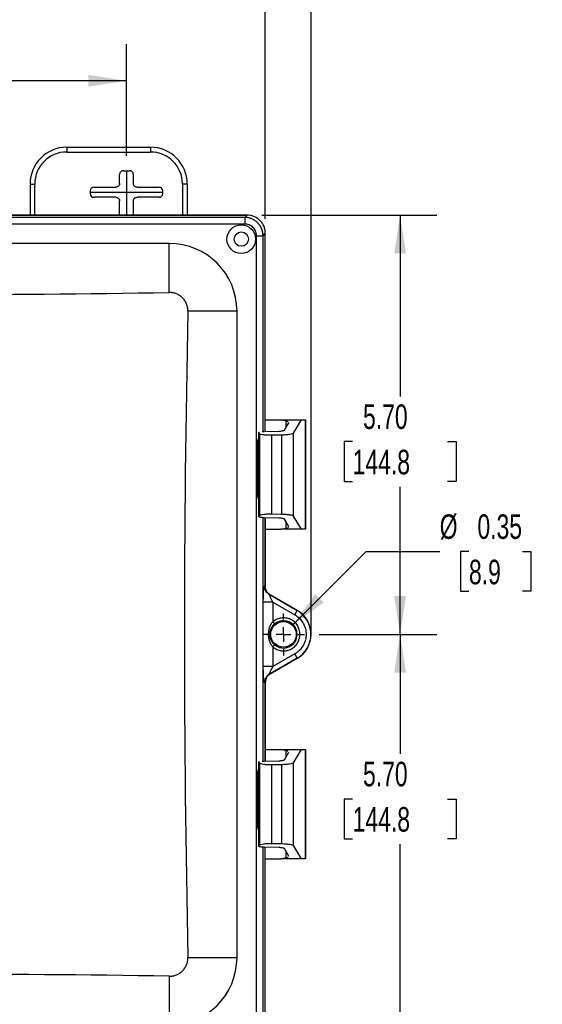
# Model space of a CAD drawing. Header units: inches. Extents: x 1 to 43, y 1 to 33.
# Tile 14 of 20: x 17 to 24.1, y 8.3 to 21.6. Entities that reach past the tile are written whole.
import ezdxf

# ---------------------------------------------------------------- set-up
doc = ezdxf.new("R2010")
doc.units = ezdxf.units.IN
doc.header["$LTSCALE"] = 4
doc.header["$MEASUREMENT"] = 0
doc.linetypes.add('CENTERX2', pattern=[0.8, 0.5, -0.1, 0.1, -0.1])
doc.layers.add('CENTER', color=40, linetype='CENTERX2')
doc.layers.add('DIMENSIONS', color=140, linetype='Continuous', lineweight=25)
doc.styles.add('SLDTEXTSTYLE0', font='TXT', dxfattribs={"width": 0.7})
doc.dimstyles.new('SLDDIMSTYLE0', dxfattribs={"dimtxt": 0.339844, "dimasz": 0.52, "dimexe": 0, "dimexo": 0.0625, "dimgap": 0.084961, "dimtad": 0, "dimtih": 1, "dimtoh": 1, "dimrnd": 1e-09, "dimzin": 12, "dimdsep": 46, "dimtxsty": 'SLDTEXTSTYLE0', "dimsah": 1, "dimcen": 0.09, "dimadec": 0, "dimazin": 3, "dimtfac": 1, "dimtofl": 0, "dimtmove": 0, "dimatfit": 3, "dimfxl": 0, "dimfrac": 2, "dimtolj": 1, "dimtzin": 12, "dimarcsym": 0})
doc.dimstyles.new('SLDDIMSTYLE2', dxfattribs={"dimtxt": 0.339844, "dimasz": 0.52, "dimexe": 0, "dimexo": 0.0625, "dimgap": 0.084961, "dimtad": 0, "dimtih": 1, "dimtoh": 1, "dimrnd": 1e-09, "dimzin": 4, "dimdsep": 46, "dimtxsty": 'SLDTEXTSTYLE0', "dimsah": 1, "dimcen": 0.09, "dimadec": 0, "dimazin": 1, "dimtfac": 1, "dimtofl": 0, "dimtmove": 0, "dimatfit": 3, "dimfxl": 0, "dimfrac": 2, "dimtolj": 1, "dimtzin": 12, "dimarcsym": 0})
doc.dimstyles.new('SLDDIMSTYLE3', dxfattribs={"dimtxt": 0.339844, "dimasz": 0.52, "dimexe": 0, "dimexo": 0.0625, "dimgap": 0.084961, "dimtad": 0, "dimtih": 1, "dimtoh": 1, "dimrnd": 1e-09, "dimdsep": 46, "dimtxsty": 'SLDTEXTSTYLE0', "dimsah": 1, "dimcen": 0, "dimadec": 0, "dimazin": 2, "dimtfac": 1, "dimtofl": 0, "dimtmove": 0, "dimatfit": 3, "dimfxl": 0, "dimfrac": 2, "dimtolj": 1, "dimtzin": 12, "dimarcsym": 0})

# ---------------------------------------------------------------- blocks, each defined once
blk = doc.blocks.new('_D_2')
at = {"layer": 'DIMENSIONS'}
for p, q in [((12.799, 19.795), (12.799, 21.317)), ((18.424, 19.795), (18.424, 21.317)), ((12.799, 20.817), (14.546, 20.817)), ((15.007, 20.817), (14.893, 20.817)), ((14.893, 20.817), (14.893, 20.277)), ((16.299, 20.817), (16.414, 20.817)), ((16.414, 20.817), (16.414, 20.277)), ((18.424, 20.817), (16.76, 20.817)), ((14.893, 20.277), (15.007, 20.277)), ((16.414, 20.277), (16.299, 20.277))]:
    blk.add_line(p, q, dxfattribs=at)
for points in [[(12.799, 20.817), (13.319, 20.737), (13.319, 20.897)], [(18.424, 20.817), (17.904, 20.897), (17.904, 20.737)]]:
    blk.add_solid(points, dxfattribs=at)
at = {"layer": 'DIMENSIONS', "char_height": 0.3333, "attachment_point": 1, "style": 'SLDTEXTSTYLE0'}
for s, insert in [('5.63', (15.148, 21.323)), ('142.9', (15.007, 20.706))]:
    blk.add_mtext(s, dxfattribs=dict(at, insert=insert))
blk = doc.blocks.new('_D_3')
at = {"layer": 'DIMENSIONS'}
for p, q in [((10.261, 18.423), (10.261, 24.33)), ((20.937, 13.489), (20.937, 24.33)), ((10.261, 23.83), (14.546, 23.83)), ((15.007, 23.83), (14.893, 23.83)), ((14.893, 23.83), (14.893, 23.29)), ((16.299, 23.83), (16.414, 23.83)), ((16.414, 23.83), (16.414, 23.29)), ((20.937, 23.83), (16.76, 23.83)), ((14.893, 23.29), (15.007, 23.29)), ((16.414, 23.29), (16.299, 23.29))]:
    blk.add_line(p, q, dxfattribs=at)
for points in [[(10.261, 23.83), (10.781, 23.75), (10.781, 23.91)], [(20.937, 23.83), (20.417, 23.91), (20.417, 23.75)]]:
    blk.add_solid(points, dxfattribs=at)
at = {"layer": 'DIMENSIONS', "char_height": 0.3333, "attachment_point": 1, "style": 'SLDTEXTSTYLE0'}
for s, insert in [('10.68', (15.007, 24.336)), ('271.2', (15.007, 23.72))]:
    blk.add_mtext(s, dxfattribs=dict(at, insert=insert))
blk = doc.blocks.new('_D_5')
at = {"layer": 'DIMENSIONS'}
for p, q in [((10.91, 18.942), (10.91, 22.775)), ((20.314, 18.942), (20.314, 22.775)), ((10.91, 22.275), (14.546, 22.275)), ((15.007, 22.275), (14.893, 22.275)), ((14.893, 22.275), (14.893, 21.734)), ((16.299, 22.275), (16.414, 22.275)), ((16.414, 22.275), (16.414, 21.734)), ((20.314, 22.275), (16.76, 22.275)), ((14.893, 21.734), (15.007, 21.734)), ((16.414, 21.734), (16.299, 21.734))]:
    blk.add_line(p, q, dxfattribs=at)
for points in [[(10.91, 22.275), (11.43, 22.195), (11.43, 22.355)], [(20.314, 22.275), (19.794, 22.355), (19.794, 22.195)]]:
    blk.add_solid(points, dxfattribs=at)
at = {"layer": 'DIMENSIONS', "char_height": 0.3333, "attachment_point": 1, "style": 'SLDTEXTSTYLE0'}
for s, insert in [('9.40', (15.148, 22.78)), ('238.9', (15.007, 22.164))]:
    blk.add_mtext(s, dxfattribs=dict(at, insert=insert))
blk = doc.blocks.new('_D_8')
at = {"layer": 'DIMENSIONS'}
for p, q in [((21.047, 13.289), (22.649, 13.289)), ((22.149, 13.289), (22.149, 11.666)), ((21.503, 11.05), (21.389, 11.05)), ((21.389, 11.05), (21.389, 10.51)), ((22.796, 11.05), (22.91, 11.05)), ((22.91, 11.05), (22.91, 10.51)), ((21.389, 10.51), (21.503, 10.51)), ((22.91, 10.51), (22.796, 10.51)), ((22.149, 7.587), (22.149, 10.434)), ((20.265, 7.587), (22.649, 7.587))]:
    blk.add_line(p, q, dxfattribs=at)
for points in [[(22.149, 13.289), (22.069, 12.769), (22.229, 12.769)], [(22.149, 7.587), (22.229, 8.107), (22.069, 8.107)]]:
    blk.add_solid(points, dxfattribs=at)
at = {"layer": 'DIMENSIONS', "char_height": 0.3333, "attachment_point": 1, "style": 'SLDTEXTSTYLE0'}
for s, insert in [('5.70', (21.644, 11.556)), ('144.8', (21.503, 10.94))]:
    blk.add_mtext(s, dxfattribs=dict(at, insert=insert))
blk = doc.blocks.new('_D_9')
at = {"layer": 'DIMENSIONS'}
for p, q in [((20.265, 18.991), (22.649, 18.991)), ((22.149, 18.991), (22.149, 16.526)), ((21.503, 15.91), (21.389, 15.91)), ((21.389, 15.91), (21.389, 15.37)), ((22.796, 15.91), (22.91, 15.91)), ((22.91, 15.91), (22.91, 15.37)), ((21.389, 15.37), (21.503, 15.37)), ((22.149, 13.289), (22.149, 15.294)), ((22.91, 15.37), (22.796, 15.37)), ((21.047, 13.289), (22.649, 13.289))]:
    blk.add_line(p, q, dxfattribs=at)
for points in [[(22.149, 18.991), (22.069, 18.471), (22.229, 18.471)], [(22.149, 13.289), (22.229, 13.809), (22.069, 13.809)]]:
    blk.add_solid(points, dxfattribs=at)
at = {"layer": 'DIMENSIONS', "char_height": 0.3333, "attachment_point": 1, "style": 'SLDTEXTSTYLE0'}
for s, insert in [('5.70', (21.644, 16.416)), ('144.8', (21.503, 15.799))]:
    blk.add_mtext(s, dxfattribs=dict(at, insert=insert))
blk = doc.blocks.new('_D_10')
at = {"layer": 'DIMENSIONS'}
for p, q in [((20.685, 13.412), (21.688, 14.415)), ((21.688, 14.415), (22.688, 14.415)), ((23.086, 14.415), (22.971, 14.415)), ((22.971, 14.415), (22.971, 13.875)), ((23.813, 14.415), (23.927, 14.415)), ((23.927, 14.415), (23.927, 13.875)), ((22.971, 13.875), (23.086, 13.875)), ((23.927, 13.875), (23.813, 13.875))]:
    blk.add_line(p, q, dxfattribs=at)
blk.add_solid([(20.685, 13.412), (21.109, 13.724), (20.996, 13.837)], dxfattribs=at)
at = {"layer": 'DIMENSIONS', "char_height": 0.3333, "attachment_point": 1, "style": 'SLDTEXTSTYLE0'}
for s, insert in [('%%c', (22.688, 14.921)), ('0.35', (23.201, 14.921)), ('8.9', (23.086, 14.304))]:
    blk.add_mtext(s, dxfattribs=dict(at, insert=insert))
blk = doc.blocks.new('SW_CENTERMARKSYMBOL_0')
at = {"layer": 'CENTER', "color": 0}
for p, q in [((0, 0.2), (0, 0.286)), ((-0.2, 0), (-0.286, 0)), ((0, 0), (-0.1, 0)), ((0, 0), (0, 0.1)), ((0, 0), (0, -0.1)), ((0, 0), (0.1, 0)), ((0.2, 0), (0.286, 0)), ((0, -0.2), (0, -0.286))]:
    blk.add_line(p, q, dxfattribs=at)

msp = doc.modelspace()

# ---------------------------------------------------------------- linework, layer by layer
for p, q in [((17.612, 19.914), (17.612, 19.849)), ((17.612, 19.914), (18.752, 19.914)), ((17.612, 19.849), (18.752, 19.849)), ((18.752, 19.914), (18.752, 19.849)), ((18.381, 19.595), (18.468, 19.595)), ((18.331, 19.42), (18.331, 19.545)), ((18.518, 19.545), (18.518, 19.42)), ((17.112, 19.414), (17.112, 18.992)), ((17.112, 19.414), (17.177, 19.414)), ((17.177, 18.992), (17.177, 19.414)), ((17.931, 19.32), (17.931, 19.283)), ((17.981, 19.37), (18.281, 19.37)), ((18.568, 19.37), (18.868, 19.37)), ((18.918, 19.283), (18.918, 19.32)), ((19.252, 19.414), (19.187, 19.414)), ((19.187, 19.414), (19.187, 18.992)), ((19.252, 19.414), (19.252, 18.992)), ((18.281, 19.233), (17.981, 19.233)), ((18.331, 18.992), (18.331, 19.183)), ((18.518, 19.183), (18.518, 18.992)), ((18.868, 19.233), (18.568, 19.233)), ((11.158, 18.992), (20.065, 18.992)), ((20.065, 18.991), (11.159, 18.991)), ((20.034, 18.96), (11.19, 18.96)), ((20.065, 18.991), (20.034, 18.96)), ((20.034, 18.87), (11.19, 18.87)), ((20.193, 7.867), (20.193, 18.711)), ((20.283, 18.711), (20.314, 18.742)), ((20.283, 16.048), (20.283, 18.711)), ((20.314, 16.049), (20.314, 18.743)), ((20.314, 16.049), (20.314, 18.742)), ((19.006, 18.607), (12.217, 18.607)), ((19.006, 17.939), (19.006, 18.607)), ((19.929, 17.684), (19.26, 17.684)), ((19.929, 8.895), (19.929, 17.684)), ((20.314, 16.206), (20.525, 16.206)), ((20.525, 16.206), (20.808, 16.206)), ((20.6, 16.189), (20.525, 16.206)), ((20.698, 16.026), (20.808, 16.206)), ((20.808, 16.206), (20.862, 16.206)), ((20.862, 16.206), (20.862, 14.718)), ((20.863, 16.206), (20.862, 16.206)), ((20.863, 14.718), (20.863, 16.206)), ((20.574, 16.066), (20.635, 16.168)), ((20.6, 16.11), (20.6, 16.189)), ((20.635, 16.168), (20.633, 16.171)), ((20.227, 16.035), (20.227, 14.889)), ((20.237, 16.018), (20.227, 16.034)), ((20.227, 14.89), (20.227, 16.034)), ((20.237, 16.018), (20.237, 14.906)), ((20.3, 16.049), (20.496, 16.053)), ((20.536, 15.999), (20.404, 15.996)), ((20.404, 14.928), (20.404, 15.996)), ((20.536, 15.999), (20.536, 14.926)), ((20.698, 14.898), (20.698, 16.026)), ((20.21, 15.185), (20.21, 15.893)), ((20.227, 15.185), (20.21, 15.185)), ((20.227, 14.89), (20.237, 14.906)), ((20.496, 14.871), (20.3, 14.876)), ((20.314, 14.875), (20.314, 13.94)), ((20.314, 13.94), (20.314, 14.875)), ((20.404, 14.928), (20.536, 14.926)), ((20.808, 14.718), (20.698, 14.898)), ((20.525, 14.718), (20.6, 14.735)), ((20.635, 14.757), (20.574, 14.858)), ((20.6, 14.735), (20.6, 14.814)), ((20.634, 14.754), (20.635, 14.757)), ((20.314, 14.718), (20.525, 14.718)), ((20.808, 14.718), (20.525, 14.718)), ((20.862, 14.718), (20.808, 14.718)), ((20.862, 14.718), (20.863, 14.718)), ((20.304, 13.944), (20.314, 13.94)), ((20.341, 13.864), (20.38, 13.827)), ((20.368, 13.831), (20.748, 13.612)), ((20.379, 13.827), (20.368, 13.831)), ((20.749, 13.614), (20.379, 13.827)), ((20.38, 13.827), (20.749, 13.614)), ((20.287, 12.85), (20.287, 13.728)), ((20.417, 13.728), (20.417, 13.46)), ((20.417, 13.728), (20.716, 13.556)), ((20.716, 13.556), (20.748, 13.612)), ((20.748, 13.612), (20.749, 13.614)), ((20.417, 13.118), (20.417, 12.85)), ((20.716, 13.023), (20.417, 12.85)), ((20.748, 12.966), (20.716, 13.023)), ((20.748, 12.966), (20.368, 12.747)), ((20.379, 12.751), (20.749, 12.964)), ((20.749, 12.964), (20.38, 12.751)), ((20.748, 12.966), (20.749, 12.964)), ((20.368, 12.747), (20.379, 12.751)), ((20.314, 12.638), (20.304, 12.634)), ((20.326, 12.69), (20.314, 12.638)), ((20.314, 12.638), (20.314, 11.567)), ((20.314, 11.567), (20.314, 12.638)), ((20.314, 11.724), (20.525, 11.724)), ((20.525, 11.724), (20.808, 11.724)), ((20.6, 11.707), (20.525, 11.724)), ((20.574, 11.584), (20.635, 11.685)), ((20.6, 11.628), (20.6, 11.707)), ((20.635, 11.685), (20.633, 11.688)), ((20.698, 11.544), (20.808, 11.724)), ((20.808, 11.724), (20.862, 11.724)), ((20.862, 11.724), (20.862, 10.236)), ((20.863, 11.724), (20.862, 11.724)), ((20.863, 10.236), (20.863, 11.724)), ((20.227, 11.553), (20.227, 10.407)), ((20.237, 11.536), (20.227, 11.552)), ((20.227, 10.408), (20.227, 11.552)), ((20.237, 11.536), (20.237, 10.424)), ((20.3, 11.566), (20.496, 11.571)), ((20.536, 11.516), (20.404, 11.514)), ((20.536, 11.516), (20.536, 10.443)), ((20.698, 10.416), (20.698, 11.544)), ((20.21, 10.685), (20.21, 11.393)), ((20.404, 10.446), (20.404, 11.514)), ((20.227, 10.685), (20.21, 10.685)), ((20.404, 10.446), (20.536, 10.443)), ((20.227, 10.408), (20.237, 10.424)), ((20.283, 7.867), (20.283, 10.394)), ((20.496, 10.389), (20.3, 10.393)), ((20.314, 7.836), (20.314, 10.393)), ((20.314, 7.836), (20.314, 10.393)), ((20.635, 10.274), (20.574, 10.376)), ((20.6, 10.253), (20.6, 10.332)), ((20.808, 10.236), (20.698, 10.416)), ((20.314, 10.236), (20.525, 10.236)), ((20.525, 10.236), (20.6, 10.253)), ((20.808, 10.236), (20.525, 10.236)), ((20.634, 10.271), (20.635, 10.274)), ((20.862, 10.236), (20.808, 10.236)), ((20.862, 10.236), (20.863, 10.236)), ((19.26, 8.895), (19.929, 8.895)), ((19.006, 8.64), (19.006, 7.972))]:
    msp.add_line(p, q)
at = {"flags": 128}
msp.add_lwpolyline([(20.283, 11.566), (20.283, 13.504), (20.283, 14.876)], dxfattribs=at)
for centre, radius in [((19.987, 18.664), 0.195), ((19.987, 18.664), 0.0975), ((20.562, 13.289), 0.174)]:
    msp.add_circle(centre, radius)
for centre, radius, start, end in [((17.612, 19.414), 0.5, 90, 180), ((17.612, 19.414), 0.435, 90, 180), ((18.752, 19.414), 0.5, 360, 90), ((18.752, 19.414), 0.435, 360, 90), ((19.006, 17.684), 0.923, 0, 90), ((15.612, 221.772), 203.862, 269.04593, 270.95407), ((224.104, 13.289), 204.891, 178.77103, 181.22897), ((20.562, 13.289), 0.373, 300, 60), ((20.562, 13.289), 0.375, 300, 60), ((20.562, 13.289), 0.375, 300, 60), ((20.562, 13.289), 0.188, 132.6088, 164.3191), ((20.562, 13.289), 0.186, 229.6871, 130.3129), ((20.562, 13.289), 0.188, 181.3813, 223.2277), ((19.006, 8.895), 0.923, 270, 0), ((15.612, -195.194), 203.862, 89.04593, 90.95407)]:
    msp.add_arc(centre, radius, start, end)
for points in [[(18.381, 19.595), (18.368, 19.595), (18.342, 19.584), (18.331, 19.558), (18.331, 19.545)], [(18.518, 19.545), (18.518, 19.558), (18.507, 19.584), (18.481, 19.595), (18.468, 19.595)], [(17.981, 19.37), (17.968, 19.37), (17.942, 19.359), (17.931, 19.333), (17.931, 19.32)], [(17.931, 19.283), (17.931, 19.27), (17.942, 19.244), (17.968, 19.233), (17.981, 19.233)], [(18.918, 19.32), (18.918, 19.333), (18.907, 19.359), (18.881, 19.37), (18.868, 19.37)], [(18.868, 19.233), (18.881, 19.233), (18.907, 19.244), (18.918, 19.27), (18.918, 19.283)], [(20.627, 16.181), (20.621, 16.184), (20.612, 16.187), (20.6, 16.189)], [(20.6, 14.735), (20.615, 14.738), (20.626, 14.742), (20.631, 14.746)], [(20.627, 11.698), (20.621, 11.701), (20.612, 11.704), (20.6, 11.707)], [(20.6, 10.253), (20.615, 10.256), (20.626, 10.26), (20.631, 10.264)]]:
    msp.add_open_spline(points, degree=3)
for points, knots in [([(18.331, 19.42), (18.331, 19.414), (18.33, 19.407), (18.325, 19.395), (18.321, 19.389), (18.312, 19.38), (18.306, 19.376), (18.294, 19.371), (18.287, 19.37), (18.281, 19.37)], [0, 0, 0, 0, 0.25, 0.25, 0.5, 0.5, 0.75, 0.75, 1, 1, 1, 1]), ([(18.568, 19.37), (18.561, 19.37), (18.555, 19.371), (18.543, 19.376), (18.537, 19.38), (18.528, 19.389), (18.524, 19.395), (18.519, 19.407), (18.518, 19.414), (18.518, 19.42)], [0, 0, 0, 0, 0.25, 0.25, 0.5, 0.5, 0.75, 0.75, 1, 1, 1, 1]), ([(18.281, 19.233), (18.287, 19.233), (18.294, 19.232), (18.306, 19.227), (18.312, 19.223), (18.321, 19.214), (18.325, 19.208), (18.33, 19.196), (18.331, 19.19), (18.331, 19.183)], [0, 0, 0, 0, 0.25, 0.25, 0.5, 0.5, 0.75, 0.75, 1, 1, 1, 1]), ([(18.518, 19.183), (18.518, 19.19), (18.519, 19.196), (18.524, 19.208), (18.528, 19.214), (18.537, 19.223), (18.543, 19.227), (18.555, 19.232), (18.561, 19.233), (18.568, 19.233)], [0, 0, 0, 0, 0.25, 0.25, 0.5, 0.5, 0.75, 0.75, 1, 1, 1, 1]), ([(20.034, 18.96), (20.034, 18.959), (20.034, 18.956), (20.034, 18.947), (20.034, 18.94), (20.034, 18.923), (20.034, 18.912), (20.034, 18.891), (20.034, 18.881), (20.034, 18.87)], [0, 0, 0, 0, 0.25, 0.25, 0.5, 0.5, 0.75, 0.75, 1, 1, 1, 1]), ([(20.283, 18.711), (20.283, 18.714), (20.283, 18.721), (20.282, 18.731), (20.281, 18.742), (20.279, 18.752), (20.278, 18.762), (20.275, 18.771), (20.273, 18.781), (20.27, 18.79), (20.266, 18.8), (20.263, 18.809), (20.259, 18.818), (20.254, 18.826), (20.25, 18.835), (20.245, 18.843), (20.24, 18.851), (20.234, 18.859), (20.228, 18.866), (20.222, 18.873), (20.216, 18.88), (20.208, 18.889), (20.197, 18.899), (20.184, 18.91), (20.17, 18.92), (20.155, 18.929), (20.139, 18.937), (20.123, 18.944), (20.106, 18.949), (20.089, 18.954), (20.071, 18.957), (20.052, 18.96), (20.04, 18.96), (20.034, 18.96)], [0, 0, 0, 0, 0.026274, 0.0524245, 0.0784463, 0.104335, 0.1300882, 0.1557064, 0.1811903, 0.2065403, 0.2317569, 0.2568404, 0.2817918, 0.3066122, 0.3313026, 0.3558627, 0.3802917, 0.4045888, 0.4287529, 0.4527834, 0.4766798, 0.500442, 0.5436809, 0.58736, 0.6314757, 0.6760226, 0.720997, 0.7664029, 0.8122459, 0.8585286, 0.9052544, 0.9524199, 1, 1, 1, 1]), ([(20.314, 18.742), (20.314, 18.757), (20.313, 18.772), (20.307, 18.803), (20.303, 18.819), (20.291, 18.85), (20.283, 18.865), (20.264, 18.893), (20.253, 18.906), (20.229, 18.931), (20.216, 18.942), (20.187, 18.96), (20.172, 18.968), (20.142, 18.98), (20.126, 18.984), (20.095, 18.99), (20.08, 18.991), (20.065, 18.991)], [0, 0, 0, 0, 0.125, 0.125, 0.25, 0.25, 0.375, 0.375, 0.5, 0.5, 0.625, 0.625, 0.75, 0.75, 0.875, 0.875, 1, 1, 1, 1]), ([(20.193, 18.711), (20.193, 18.722), (20.192, 18.737), (20.188, 18.752), (20.185, 18.762), (20.183, 18.767), (20.173, 18.791), (20.161, 18.809), (20.139, 18.831), (20.131, 18.838), (20.114, 18.849), (20.104, 18.854), (20.075, 18.866), (20.055, 18.87), (20.034, 18.87)], [0, 0, 0, 0, 0.125, 0.1875, 0.1875, 0.25, 0.25, 0.5, 0.5, 0.625, 0.625, 0.75, 0.75, 1, 1, 1, 1]), ([(20.193, 18.711), (20.203, 18.711), (20.214, 18.711), (20.235, 18.711), (20.245, 18.711), (20.262, 18.711), (20.269, 18.711), (20.279, 18.711), (20.282, 18.711), (20.283, 18.711)], [0, 0, 0, 0, 0.25, 0.25, 0.5, 0.5, 0.75, 0.75, 1, 1, 1, 1]), ([(19.26, 17.684), (19.26, 17.687), (19.26, 17.694), (19.26, 17.704), (19.259, 17.714), (19.258, 17.724), (19.255, 17.739), (19.251, 17.758), (19.243, 17.782), (19.232, 17.805), (19.215, 17.834), (19.195, 17.858), (19.167, 17.884), (19.144, 17.901), (19.117, 17.915), (19.096, 17.924), (19.074, 17.931), (19.054, 17.935), (19.037, 17.937), (19.022, 17.939), (19.011, 17.939), (19.006, 17.939)], [0, 0, 0, 0, 0.024945, 0.049888, 0.074867, 0.099924, 0.125099, 0.187438, 0.250416, 0.312436, 0.375019, 0.499947, 0.545954, 0.659307, 0.715912, 0.772594, 0.829365, 0.886402, 0.924202, 0.962028, 1, 1, 1, 1]), ([(20.21, 15.893), (20.211, 15.904), (20.212, 15.924), (20.22, 15.945), (20.226, 15.955), (20.227, 15.957)], [0, 0, 0, 0, 0.483892, 0.879579, 1, 1, 1, 1]), ([(20.227, 16.034), (20.227, 16.035), (20.227, 16.037), (20.232, 16.04), (20.234, 16.04)], [0, 0, 0, 0, 0.539518, 1, 1, 1, 1]), ([(20.404, 15.996), (20.385, 15.996), (20.365, 15.996), (20.326, 15.998), (20.308, 15.999), (20.276, 16.003), (20.263, 16.006), (20.245, 16.012), (20.239, 16.015), (20.237, 16.018)], [0, 0, 0, 0, 0.25, 0.25, 0.5, 0.5, 0.75, 0.75, 1, 1, 1, 1]), ([(20.272, 16.047), (20.273, 16.047), (20.281, 16.048), (20.291, 16.049), (20.3, 16.049)], [0, 0, 0, 0, 0.092948, 1, 1, 1, 1]), ([(20.496, 16.053), (20.505, 16.053), (20.515, 16.054), (20.533, 16.055), (20.541, 16.056), (20.556, 16.059), (20.562, 16.06), (20.57, 16.063), (20.573, 16.065), (20.574, 16.066)], [0, 0, 0, 0, 0.25, 0.25, 0.5, 0.5, 0.75, 0.75, 1, 1, 1, 1]), ([(20.698, 16.026), (20.697, 16.023), (20.692, 16.02), (20.674, 16.013), (20.661, 16.01), (20.63, 16.005), (20.612, 16.003), (20.574, 16), (20.555, 15.999), (20.536, 15.999)], [0, 0, 0, 0, 0.25, 0.25, 0.5, 0.5, 0.75, 0.75, 1, 1, 1, 1]), ([(20.227, 15.893), (20.226, 15.893), (20.223, 15.893), (20.218, 15.893), (20.213, 15.893), (20.21, 15.893)], [0, 0, 0, 0, 0.129343, 0.564671, 1, 1, 1, 1]), ([(20.227, 15.122), (20.223, 15.13), (20.212, 15.15), (20.211, 15.172), (20.21, 15.185)], [0, 0, 0, 0, 0.431883, 1, 1, 1, 1]), ([(20.3, 14.876), (20.291, 14.876), (20.281, 14.876), (20.262, 14.878), (20.253, 14.879), (20.238, 14.882), (20.233, 14.884), (20.227, 14.887), (20.226, 14.889), (20.227, 14.89)], [0, 0, 0, 0, 0.25, 0.25, 0.5, 0.5, 0.75, 0.75, 1, 1, 1, 1]), ([(20.237, 14.906), (20.239, 14.909), (20.245, 14.913), (20.263, 14.918), (20.276, 14.921), (20.308, 14.925), (20.326, 14.927), (20.365, 14.928), (20.385, 14.928), (20.404, 14.928)], [0, 0, 0, 0, 0.25, 0.25, 0.5, 0.5, 0.75, 0.75, 1, 1, 1, 1]), ([(20.574, 14.858), (20.573, 14.86), (20.57, 14.861), (20.562, 14.864), (20.556, 14.866), (20.541, 14.868), (20.533, 14.869), (20.515, 14.871), (20.505, 14.871), (20.496, 14.871)], [0, 0, 0, 0, 0.25, 0.25, 0.5, 0.5, 0.75, 0.75, 1, 1, 1, 1]), ([(20.536, 14.926), (20.555, 14.925), (20.574, 14.924), (20.612, 14.921), (20.63, 14.919), (20.661, 14.914), (20.674, 14.911), (20.692, 14.905), (20.697, 14.902), (20.698, 14.898)], [0, 0, 0, 0, 0.25, 0.25, 0.5, 0.5, 0.75, 0.75, 1, 1, 1, 1]), ([(20.287, 13.728), (20.287, 13.732), (20.287, 13.739), (20.287, 13.749), (20.287, 13.759), (20.287, 13.769), (20.288, 13.783), (20.288, 13.802), (20.289, 13.823), (20.289, 13.844), (20.291, 13.868), (20.292, 13.889), (20.294, 13.906), (20.295, 13.917), (20.297, 13.926), (20.298, 13.933), (20.299, 13.938), (20.301, 13.942), (20.302, 13.944), (20.303, 13.944), (20.304, 13.944)], [0, 0, 0, 0, 0.031655, 0.063134, 0.094485, 0.125761, 0.157009, 0.23017, 0.303343, 0.372174, 0.44005, 0.566299, 0.625406, 0.684403, 0.739016, 0.793296, 0.845177, 0.896584, 0.948023, 1, 1, 1, 1]), ([(20.368, 13.831), (20.36, 13.836), (20.351, 13.843), (20.335, 13.858), (20.328, 13.867), (20.316, 13.887), (20.311, 13.898), (20.305, 13.921), (20.304, 13.932), (20.304, 13.944)], [0, 0, 0, 0, 0.25, 0.25, 0.5, 0.5, 0.75, 0.75, 1, 1, 1, 1]), ([(20.379, 13.827), (20.37, 13.833), (20.361, 13.84), (20.345, 13.856), (20.337, 13.865), (20.326, 13.885), (20.321, 13.896), (20.315, 13.918), (20.314, 13.929), (20.314, 13.94)], [0, 0, 0, 0, 0.25, 0.25, 0.5, 0.5, 0.75, 0.75, 1, 1, 1, 1]), ([(20.368, 13.831), (20.368, 13.831), (20.367, 13.832), (20.367, 13.831), (20.367, 13.831), (20.366, 13.83), (20.366, 13.829), (20.367, 13.826), (20.369, 13.82), (20.374, 13.809), (20.381, 13.794), (20.389, 13.779), (20.396, 13.765), (20.402, 13.755), (20.409, 13.742), (20.414, 13.733), (20.417, 13.728)], [0, 0, 0, 0, 0.025869, 0.051325, 0.076613, 0.101984, 0.127686, 0.153958, 0.242684, 0.347466, 0.473918, 0.627301, 0.704858, 0.790553, 0.886388, 1, 1, 1, 1]), ([(20.417, 13.728), (20.4, 13.728), (20.384, 13.728), (20.354, 13.728), (20.341, 13.728), (20.317, 13.728), (20.307, 13.728), (20.293, 13.728), (20.288, 13.728), (20.287, 13.728)], [0, 0, 0, 0, 0.25, 0.25, 0.5, 0.5, 0.75, 0.75, 1, 1, 1, 1]), ([(20.716, 13.556), (20.739, 13.542), (20.759, 13.527), (20.793, 13.494), (20.806, 13.477), (20.829, 13.443), (20.837, 13.427), (20.851, 13.396), (20.856, 13.382), (20.863, 13.356), (20.865, 13.344), (20.868, 13.324), (20.868, 13.316), (20.869, 13.303), (20.869, 13.298), (20.87, 13.291), (20.87, 13.289), (20.87, 13.289), (20.87, 13.287), (20.869, 13.281), (20.869, 13.276), (20.868, 13.262), (20.868, 13.254), (20.865, 13.234), (20.863, 13.222), (20.856, 13.196), (20.851, 13.182), (20.837, 13.151), (20.829, 13.135), (20.806, 13.101), (20.793, 13.084), (20.759, 13.052), (20.739, 13.036), (20.716, 13.023)], [0, 0, 0, 0, 0.0625, 0.0625, 0.125, 0.125, 0.1875, 0.1875, 0.25, 0.25, 0.3125, 0.3125, 0.375, 0.375, 0.4375, 0.4375, 0.5, 0.5, 0.5625, 0.5625, 0.625, 0.625, 0.6875, 0.6875, 0.75, 0.75, 0.8125, 0.8125, 0.875, 0.875, 0.9375, 0.9375, 1, 1, 1, 1]), ([(20.417, 13.46), (20.415, 13.459), (20.411, 13.455), (20.406, 13.448), (20.399, 13.439), (20.39, 13.425), (20.381, 13.407), (20.371, 13.385), (20.364, 13.363), (20.359, 13.341), (20.356, 13.322), (20.355, 13.305), (20.355, 13.295), (20.355, 13.289)], [0, 0, 0, 0, 0.037577, 0.086022, 0.145547, 0.216405, 0.350211, 0.465241, 0.604524, 0.732931, 0.824737, 0.91377, 1, 1, 1, 1]), ([(20.375, 13.289), (20.375, 13.302), (20.377, 13.316), (20.382, 13.342), (20.387, 13.354), (20.398, 13.378), (20.405, 13.39), (20.422, 13.412), (20.431, 13.422), (20.442, 13.431)], [0, 0, 0, 0, 0.25, 0.25, 0.5, 0.5, 0.75, 0.75, 1, 1, 1, 1]), ([(20.417, 13.118), (20.433, 13.104), (20.451, 13.093), (20.49, 13.075), (20.511, 13.07), (20.553, 13.064), (20.574, 13.064), (20.616, 13.07), (20.637, 13.076), (20.675, 13.094), (20.693, 13.106), (20.726, 13.134), (20.74, 13.15), (20.762, 13.186), (20.771, 13.206), (20.783, 13.247), (20.786, 13.268), (20.786, 13.31), (20.783, 13.332), (20.771, 13.373), (20.762, 13.392), (20.74, 13.428), (20.726, 13.444), (20.693, 13.472), (20.675, 13.484), (20.637, 13.502), (20.616, 13.508), (20.574, 13.514), (20.553, 13.514), (20.511, 13.509), (20.49, 13.503), (20.451, 13.486), (20.433, 13.474), (20.417, 13.46)], [0, 0, 0, 0, 0.0625, 0.0625, 0.125, 0.125, 0.1875, 0.1875, 0.25, 0.25, 0.3125, 0.3125, 0.375, 0.375, 0.4375, 0.4375, 0.5, 0.5, 0.5625, 0.5625, 0.625, 0.625, 0.6875, 0.6875, 0.75, 0.75, 0.8125, 0.8125, 0.875, 0.875, 0.9375, 0.9375, 1, 1, 1, 1]), ([(20.442, 13.431), (20.442, 13.431), (20.441, 13.432), (20.438, 13.435), (20.436, 13.437), (20.431, 13.443), (20.429, 13.446), (20.423, 13.453), (20.419, 13.457), (20.417, 13.46)], [0, 0, 0, 0, 0.25, 0.25, 0.5, 0.5, 0.75, 0.75, 1, 1, 1, 1]), ([(20.355, 13.289), (20.355, 13.286), (20.355, 13.279), (20.355, 13.269), (20.356, 13.258), (20.358, 13.247), (20.36, 13.236), (20.362, 13.225), (20.365, 13.214), (20.368, 13.203), (20.373, 13.189), (20.381, 13.171), (20.391, 13.152), (20.401, 13.137), (20.409, 13.126), (20.414, 13.12), (20.417, 13.118)], [0, 0, 0, 0, 0.053649, 0.1088, 0.165466, 0.223631, 0.283242, 0.3442, 0.406364, 0.469674, 0.534144, 0.649926, 0.783587, 0.875533, 0.947485, 1, 1, 1, 1]), ([(20.375, 13.289), (20.375, 13.289), (20.373, 13.289), (20.366, 13.289), (20.361, 13.289), (20.355, 13.289)], [0, 0, 0, 0, 0.5, 0.5, 1, 1, 1, 1]), ([(20.442, 13.148), (20.431, 13.157), (20.422, 13.167), (20.405, 13.188), (20.398, 13.2), (20.387, 13.224), (20.382, 13.237), (20.377, 13.263), (20.375, 13.276), (20.375, 13.289)], [0, 0, 0, 0, 0.25, 0.25, 0.5, 0.5, 0.75, 0.75, 1, 1, 1, 1]), ([(20.417, 13.118), (20.419, 13.121), (20.423, 13.125), (20.429, 13.132), (20.431, 13.136), (20.436, 13.141), (20.438, 13.144), (20.441, 13.147), (20.442, 13.147), (20.442, 13.148)], [0, 0, 0, 0, 0.25, 0.25, 0.5, 0.5, 0.75, 0.75, 1, 1, 1, 1]), ([(20.304, 12.634), (20.304, 12.634), (20.303, 12.634), (20.302, 12.635), (20.302, 12.635), (20.301, 12.637), (20.299, 12.64), (20.298, 12.645), (20.297, 12.652), (20.295, 12.664), (20.293, 12.685), (20.29, 12.716), (20.289, 12.747), (20.288, 12.773), (20.288, 12.791), (20.287, 12.81), (20.287, 12.83), (20.287, 12.843), (20.287, 12.85)], [0, 0, 0, 0, 0.025788, 0.051561, 0.077379, 0.103305, 0.155045, 0.20673, 0.260558, 0.315736, 0.433779, 0.562744, 0.696896, 0.756962, 0.816913, 0.877145, 0.938048, 1, 1, 1, 1]), ([(20.417, 12.85), (20.402, 12.85), (20.386, 12.85), (20.356, 12.85), (20.341, 12.85), (20.316, 12.85), (20.306, 12.85), (20.292, 12.85), (20.288, 12.85), (20.287, 12.85)], [0, 0, 0, 0, 0.25, 0.25, 0.5, 0.5, 0.75, 0.75, 1, 1, 1, 1]), ([(20.368, 12.747), (20.349, 12.736), (20.332, 12.719), (20.31, 12.68), (20.304, 12.657), (20.304, 12.634)], [0, 0, 0, 0, 0.5, 0.5, 1, 1, 1, 1]), ([(20.314, 12.638), (20.314, 12.649), (20.315, 12.66), (20.321, 12.682), (20.326, 12.693), (20.337, 12.713), (20.345, 12.722), (20.361, 12.739), (20.37, 12.745), (20.379, 12.751)], [0, 0, 0, 0, 0.25, 0.25, 0.5, 0.5, 0.75, 0.75, 1, 1, 1, 1]), ([(20.417, 12.85), (20.415, 12.847), (20.412, 12.842), (20.408, 12.834), (20.404, 12.827), (20.4, 12.82), (20.396, 12.814), (20.393, 12.808), (20.388, 12.798), (20.381, 12.785), (20.374, 12.77), (20.369, 12.758), (20.367, 12.751), (20.366, 12.748), (20.367, 12.747), (20.368, 12.747), (20.368, 12.747)], [0, 0, 0, 0, 0.064541, 0.125294, 0.182264, 0.235456, 0.284876, 0.330534, 0.372439, 0.525967, 0.652619, 0.757513, 0.846295, 0.898203, 0.948775, 1, 1, 1, 1]), ([(20.227, 11.552), (20.227, 11.553), (20.227, 11.555), (20.232, 11.557), (20.234, 11.558)], [0, 0, 0, 0, 0.539518, 1, 1, 1, 1]), ([(20.404, 11.514), (20.385, 11.514), (20.365, 11.514), (20.326, 11.515), (20.308, 11.517), (20.276, 11.521), (20.263, 11.524), (20.245, 11.529), (20.239, 11.533), (20.237, 11.536)], [0, 0, 0, 0, 0.25, 0.25, 0.5, 0.5, 0.75, 0.75, 1, 1, 1, 1]), ([(20.272, 11.565), (20.273, 11.565), (20.281, 11.566), (20.291, 11.566), (20.3, 11.566)], [0, 0, 0, 0, 0.092948, 1, 1, 1, 1]), ([(20.496, 11.571), (20.505, 11.571), (20.515, 11.571), (20.533, 11.573), (20.541, 11.574), (20.556, 11.576), (20.562, 11.578), (20.57, 11.581), (20.573, 11.582), (20.574, 11.584)], [0, 0, 0, 0, 0.25, 0.25, 0.5, 0.5, 0.75, 0.75, 1, 1, 1, 1]), ([(20.698, 11.544), (20.697, 11.541), (20.692, 11.537), (20.674, 11.531), (20.661, 11.528), (20.63, 11.523), (20.612, 11.521), (20.574, 11.518), (20.555, 11.517), (20.536, 11.516)], [0, 0, 0, 0, 0.25, 0.25, 0.5, 0.5, 0.75, 0.75, 1, 1, 1, 1]), ([(20.21, 11.393), (20.211, 11.404), (20.212, 11.424), (20.22, 11.445), (20.226, 11.455), (20.227, 11.457)], [0, 0, 0, 0, 0.4838917, 0.8795787, 1, 1, 1, 1]), ([(20.227, 11.393), (20.226, 11.393), (20.223, 11.393), (20.218, 11.393), (20.213, 11.393), (20.21, 11.393)], [0, 0, 0, 0, 0.129343, 0.564671, 1, 1, 1, 1]), ([(20.227, 10.622), (20.223, 10.63), (20.212, 10.65), (20.211, 10.672), (20.21, 10.685)], [0, 0, 0, 0, 0.431883, 1, 1, 1, 1]), ([(20.237, 10.424), (20.239, 10.427), (20.245, 10.43), (20.263, 10.436), (20.276, 10.439), (20.308, 10.443), (20.326, 10.444), (20.365, 10.446), (20.385, 10.446), (20.404, 10.446)], [0, 0, 0, 0, 0.25, 0.25, 0.5, 0.5, 0.75, 0.75, 1, 1, 1, 1]), ([(20.3, 10.393), (20.291, 10.394), (20.281, 10.394), (20.262, 10.396), (20.253, 10.397), (20.238, 10.4), (20.233, 10.402), (20.227, 10.405), (20.226, 10.407), (20.227, 10.408)], [0, 0, 0, 0, 0.25, 0.25, 0.5, 0.5, 0.75, 0.75, 1, 1, 1, 1]), ([(20.574, 10.376), (20.573, 10.377), (20.57, 10.379), (20.562, 10.382), (20.556, 10.383), (20.541, 10.386), (20.533, 10.387), (20.515, 10.388), (20.505, 10.389), (20.496, 10.389)], [0, 0, 0, 0, 0.25, 0.25, 0.5, 0.5, 0.75, 0.75, 1, 1, 1, 1]), ([(20.536, 10.443), (20.555, 10.443), (20.574, 10.442), (20.612, 10.439), (20.63, 10.437), (20.661, 10.432), (20.674, 10.429), (20.692, 10.422), (20.697, 10.419), (20.698, 10.416)], [0, 0, 0, 0, 0.25, 0.25, 0.5, 0.5, 0.75, 0.75, 1, 1, 1, 1]), ([(19.006, 8.64), (19.01, 8.64), (19.016, 8.64), (19.026, 8.64), (19.036, 8.641), (19.046, 8.642), (19.061, 8.645), (19.081, 8.649), (19.105, 8.658), (19.127, 8.668), (19.156, 8.685), (19.189, 8.712), (19.215, 8.745), (19.232, 8.773), (19.243, 8.796), (19.251, 8.82), (19.256, 8.842), (19.259, 8.861), (19.26, 8.878), (19.26, 8.889), (19.26, 8.895)], [0, 0, 0, 0, 0.025004, 0.049981, 0.074967, 0.099995, 0.125099, 0.187603, 0.250425, 0.312582, 0.375034, 0.499979, 0.624863, 0.687142, 0.749522, 0.812169, 0.874849, 0.916609, 0.958264, 1, 1, 1, 1])]:
    msp.add_open_spline(points, degree=3, knots=knots)
at = {"layer": 'CENTER'}
for p, q in [((18.424, 19.595), (18.424, 18.991)), ((17.931, 19.302), (18.918, 19.302))]:
    msp.add_line(p, q, dxfattribs=at)
at = {"layer": 'DIMENSIONS'}
msp.add_line((20.937, 13.289), (20.937, 13.56), dxfattribs=at)

# ---------------------------------------------------------------- block references
at = {"layer": 'CENTER'}
msp.add_blockref('SW_CENTERMARKSYMBOL_0', (20.562, 13.289), dxfattribs=at)

# ---------------------------------------------------------------- dimensions: what is measured, and where the dimension line sits
at = {"layer": 'DIMENSIONS'}
for base, p1, p2, dimstyle, picture, middle in [((10.261, 23.83), (20.937, 13.289), (10.261, 18.223), 'SLDDIMSTYLE0', '_D_3', (15.653, 23.83)), ((10.91, 22.275), (20.314, 18.742), (10.91, 18.742), 'SLDDIMSTYLE2', '_D_5', (15.653, 22.275))]:
    dim = msp.add_linear_dim(base=base, p1=p1, p2=p2, dimstyle=dimstyle, dxfattribs=at)
    dim.commit()
    dim.dimension.update_dxf_attribs({"geometry": picture, "text_midpoint": middle, "dimtype": 160})
for base, p1, p2, angle, dimstyle, picture, middle in [((18.4243058, 20.8169235), (12.7993057, 19.5950856), (18.4243058, 19.5950856), 0, 'SLDDIMSTYLE0', '_D_2', (15.6532035, 20.8169235)), ((22.149, 18.991), (20.847, 13.289), (20.065, 18.991), 90, 'SLDDIMSTYLE2', '_D_9', (22.149, 15.91)), ((22.149, 13.289), (20.065, 7.587), (20.847, 13.289), 90, 'SLDDIMSTYLE2', '_D_8', (22.149, 11.05))]:
    dim = msp.add_linear_dim(base=base, p1=p1, p2=p2, angle=angle, dimstyle=dimstyle, dxfattribs=at)
    dim.commit()
    dim.dimension.update_dxf_attribs({"geometry": picture, "text_midpoint": middle, "dimtype": 160})
dim = msp.add_diameter_dim_2p(p1=(20.438, 13.166), p2=(20.685, 13.412), dimstyle='SLDDIMSTYLE3', dxfattribs=at)
dim.commit()
dim.dimension.update_dxf_attribs({"geometry": '_D_10', "text_midpoint": (23.449, 14.415), "dimtype": 163})

doc.saveas('drawing.dxf')
